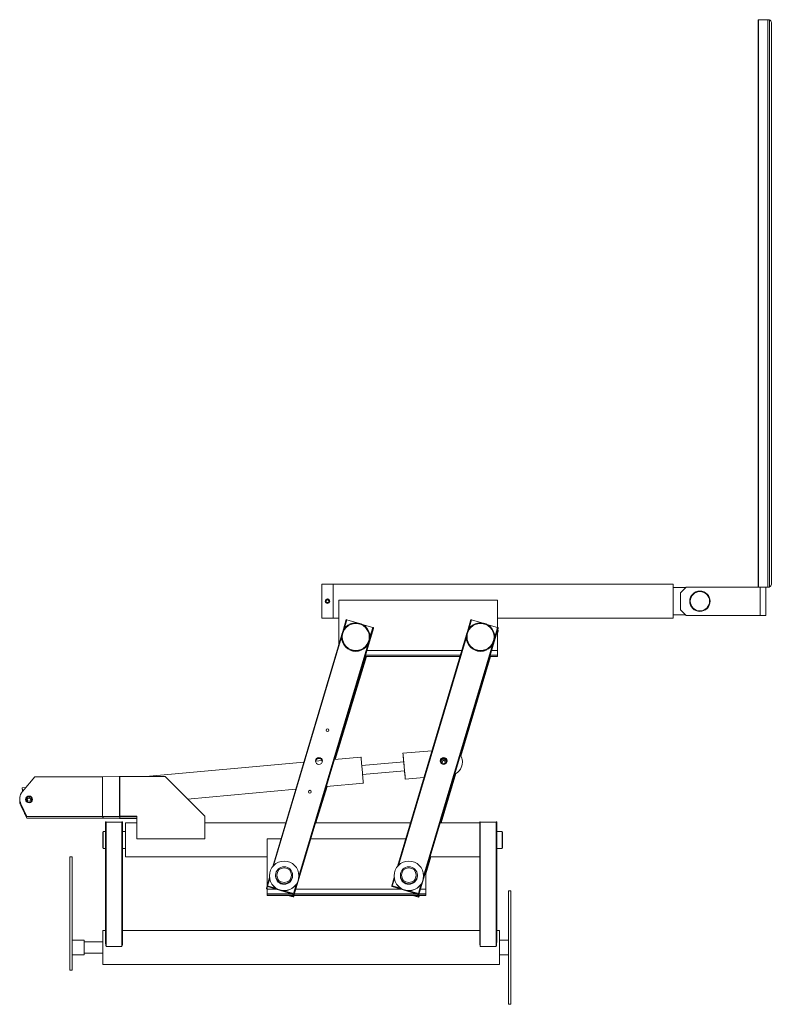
# Model space of a CAD drawing. Header units: millimetres. Extents: x -436 to 890, y -661 to 1075.
import ezdxf

# ---------------------------------------------------------------- set-up
doc = ezdxf.new("R2010")
doc.units = ezdxf.units.MM

msp = doc.modelspace()

# ---------------------------------------------------------------- linework, layer by layer
at = {"color": 7, "linetype": 'Continuous', "lineweight": 15}
for p, q in [((867.2, 1074.7), (867.5, 1074.7)), ((867.2, 74.7), (867.2, 1074.7)), ((867.5, 1074.7), (884.1, 1074.7)), ((870.3, 1074.7), (867.5, 1074.7)), ((867.5, 74.7), (867.5, 1074.7)), ((870.3, 1074.7), (886.8, 1074.7)), ((886.8, 1074.7), (884.1, 1074.7)), ((884.1, 1074.7), (884.1, 74.7)), ((886.8, 1074.7), (886.8, 74.7)), ((890.2, 1069.7), (890.2, 79.7)), ((117.2, 79.7), (97.2, 79.7)), ((97.2, 79.7), (97.2, 19.7)), ((717.2, 79.7), (117.2, 79.7)), ((117.2, 79.7), (117.2, 19.7)), ((117.2, 19.7), (117.2, 79.7)), ((717.2, 19.7), (717.2, 79.7)), ((739.2, 73.7), (717.2, 73.7)), ((740.2, 74.7), (730.2, 64.7)), ((740.2, 74.7), (867.2, 74.7)), ((867.5, 74.7), (867.2, 74.7)), ((884.1, 74.7), (867.5, 74.7)), ((870.2, 74.7), (870.2, 24.7)), ((880.2, 74.7), (880.2, 24.7)), ((886.8, 74.7), (884.1, 74.7)), ((106.6, 53.3), (106.6, 53.7)), ((106.6, 53.3), (106.6, 52.2)), ((107.8, 53.3), (107.8, 53.7)), ((107.8, 53.3), (107.8, 52.2)), ((730.2, 34.7), (730.2, 64.7)), ((127.2, 51.4), (407.2, 51.4)), ((127.2, -26.9), (127.2, 51.4)), ((407.2, 51.4), (407.2, 3.4)), ((730.2, 34.7), (740.2, 24.7)), ((97.2, 19.7), (117.2, 19.7)), ((117.2, 19.7), (127.2, 19.7)), ((407.2, 19.7), (717.2, 19.7)), ((717.2, 25.7), (739.2, 25.7)), ((870.2, 24.7), (740.2, 24.7)), ((880.2, 24.7), (870.2, 24.7)), ((188.2, 3), (48.6, -465.9)), ((188.2, 1.8), (48.6, -467.2)), ((140.3, 17.3), (134.1, -3.6)), ((141.3, 17), (136.4, 0.6)), ((141.3, 17), (159.8, 11.6)), ((168.6, 8.9), (187.3, 3.4)), ((187.3, 3.4), (182.2, -13.8)), ((188.2, 3), (188.2, 1.8)), ((408.2, 3), (268.6, -465.9)), ((408.2, 1.8), (268.6, -467.2)), ((360.3, 17.3), (354.1, -3.6)), ((361.3, 17), (356.4, 0.6)), ((361.3, 17), (379.8, 11.6)), ((388.6, 8.9), (407.3, 3.4)), ((407.3, 3.4), (402.2, -13.8)), ((408.2, 3), (408.2, 1.8)), ((132.6, -8.7), (10.8, -417.8)), ((132.2, -13.6), (12.3, -416.1)), ((132.2, -13.3), (132.2, -13.7)), ((182.2, -13.7), (182.2, -13.3)), ((352.6, -8.7), (230.8, -417.8)), ((352.2, -13.6), (232.3, -416.1)), ((352.2, -13.3), (352.2, -13.7)), ((402.2, -13.7), (402.2, -13.3)), ((408.2, -1.7), (407.2, -5.3)), ((407.2, -1.9), (407.2, -37.1)), ((408.2, -2.9), (407.2, -6.6)), ((408.2, -1.7), (408.2, -2.9)), ((178.2, -27.2), (56.8, -434.8)), ((398.2, -27.2), (276.8, -434.8)), ((119.9, -227.8), (174.3, -47.9)), ((120.5, -229.2), (175.4, -47.9)), ((120.9, -229.2), (175.8, -47.9)), ((173.4, -47.9), (340.9, -47.9)), ((173.4, -47.9), (340.9, -47.9)), ((174.2, -45.5), (341.6, -45.5)), ((176.7, -37.1), (344.1, -37.1)), ((394.5, -47.9), (342.4, -222.9)), ((394.8, -47.9), (342.6, -223.3)), ((393.4, -47.9), (407.2, -47.9)), ((393.4, -47.9), (407.2, -47.9)), ((394.2, -45.5), (407.2, -45.5)), ((396.7, -37.1), (407.2, -37.1)), ((407.2, -37.1), (407.2, -45.5)), ((407.2, -45.5), (407.2, -47.9)), ((407.2, -47.9), (407.2, -47.9)), ((166.3, -225.1), (119.4, -229.3)), ((291.5, -213.8), (240.4, -218.4)), ((65.4, -234.2), (-212.9, -259.4)), ((97.8, -231.3), (86.2, -232.3)), ((241.7, -233.3), (167.8, -240)), ((307.2, -233.7), (307.2, -233.7)), ((307.2, -233.7), (307.2, -234.2)), ((317.2, -233.7), (317.2, -233.7)), ((-431, -285.9), (-409.2, -259.8)), ((-289.6, -259.8), (-409.2, -259.8)), ((-289.6, -329.7), (-289.6, -259.8)), ((-259.9, -259.4), (-289.4, -259.8)), ((-289.4, -329.7), (-289.4, -259.8)), ((-259.9, -329.3), (-259.9, -259.4)), ((-259.1, -329.3), (-259.1, -259.4)), ((-179.2, -259.4), (-259.1, -259.4)), ((-109.2, -329.3), (-179.2, -259.4)), ((169.2, -256), (243.2, -249.3)), ((333, -254.4), (307.2, -341.1)), ((333.4, -254.1), (307.5, -341.1)), ((86.6, -341.1), (106.1, -276.7)), ((87, -341.1), (106.5, -276.7)), ((105.3, -276.8), (170.5, -270.9)), ((170.5, -270.9), (170.5, -270.9)), ((244.5, -264.2), (277.4, -261.2)), ((-424.9, -278.6), (-431.2, -279.2)), ((-139.6, -299), (51.3, -281.7)), ((-435.7, -298.7), (-435.7, -298.9)), ((-435.7, -301.5), (-435.7, -301.7)), ((-423.2, -329.7), (-433.8, -307.2)), ((-433.8, -307.2), (-433.8, -307.4)), ((-423.2, -329.8), (-433.8, -307.4)), ((-433.8, -310), (-427.2, -323.9)), ((-433.8, -310), (-433.8, -310.2)), ((-427.2, -324.1), (-433.8, -310.2)), ((-424.2, -299.9), (-424.2, -299.9)), ((-414.2, -299.9), (-414.2, -299.9)), ((-427.1, -325), (-425.5, -324.9)), ((-423.2, -332.6), (-426.8, -325)), ((-426.7, -325), (-423.2, -332.5)), ((-423.2, -329.7), (-289.6, -329.7)), ((-423.2, -329.7), (-423.2, -329.8)), ((-289.6, -329.8), (-289.6, -329.7)), ((-289.4, -329.7), (-259.9, -329.3)), ((-288.8, -329.8), (-289.4, -329.7)), ((-288.8, -329.8), (-259.3, -329.5)), ((-259.3, -329.5), (-259.9, -329.3)), ((-259.1, -329.3), (-229.2, -329.3)), ((-259.1, -329.5), (-259.1, -329.3)), ((-259.1, -329.5), (-229.2, -329.5)), ((-259, -332.8), (-259, -329.5)), ((-258.8, -332.8), (-258.8, -329.5)), ((-229.2, -329.3), (-229.2, -369.3)), ((-109.2, -369.3), (-109.2, -329.3)), ((-423.2, -329.8), (-289.6, -329.8)), ((-289.3, -332.5), (-423.2, -332.5)), ((-423.2, -332.5), (-423.2, -332.6)), ((-289.3, -332.6), (-423.2, -332.6)), ((-289.3, -332.5), (-289.3, -329.8)), ((-289.3, -332.5), (-289.3, -332.6)), ((-288.5, -332.5), (-289.1, -332.6)), ((-289.1, -332.6), (-259.6, -333)), ((-288.5, -332.5), (-288.5, -329.8)), ((-288.5, -332.5), (-259, -332.8)), ((-284.2, -339.5), (-284.2, -551.5)), ((-283.2, -339.5), (-283.2, -559.1)), ((-283.2, -339.5), (-255.2, -339.5)), ((-259, -332.8), (-259.6, -333)), ((-258.8, -332.8), (-229.2, -332.8)), ((-258.8, -332.8), (-258.8, -333)), ((-258.8, -333), (-229.2, -333)), ((-255.2, -339.5), (-255.2, -559.1)), ((-254.2, -339.5), (-254.2, -551.5)), ((-229.2, -341.1), (-249.2, -341.1)), ((-249.2, -369.4), (-249.2, -341.1)), ((33.6, -341.1), (-109.2, -341.1)), ((253.6, -341.1), (86.1, -341.1)), ((375.8, -341.1), (306.1, -341.1)), ((375.8, -339.5), (375.8, -361.8)), ((376.8, -339.5), (376.8, -559.1)), ((376.8, -339.5), (404.8, -339.5)), ((404.8, -339.5), (404.8, -559.1)), ((405.8, -339.5), (405.8, -551.5)), ((-288.6, -356.1), (-289.2, -357.1)), ((-289.2, -385.1), (-289.2, -357.1)), ((-284.2, -356.1), (-288.6, -356.1)), ((-288.6, -356.1), (-288.6, -386.1)), ((-249.2, -356.1), (-254.2, -356.1)), ((375.8, -369.4), (375.8, -361.8)), ((415.2, -356.1), (405.8, -356.1)), ((415.8, -357.1), (415.2, -356.1)), ((415.2, -386.1), (415.2, -356.1)), ((415.8, -357.1), (415.8, -385.1)), ((-249.2, -401.1), (-249.2, -369.4)), ((-229.2, -369.4), (-229.2, -369.3)), ((-109.2, -369.3), (-229.2, -369.3)), ((-109.2, -369.4), (-229.2, -369.4)), ((-109.2, -369.3), (-109.2, -369.4)), ((0.8, -451.3), (0.8, -369.4)), ((0.8, -369.4), (25.2, -369.4)), ((77.7, -369.4), (245.2, -369.4)), ((375.8, -377.2), (375.8, -369.4)), ((375.8, -377.2), (375.8, -551.5)), ((-289.2, -385.1), (-288.6, -386.1)), ((-288.6, -386.1), (-284.2, -386.1)), ((-254.2, -386.1), (-249.2, -386.1)), ((405.8, -386.1), (415.2, -386.1)), ((415.2, -386.1), (415.8, -385.1)), ((-343.2, -400.7), (-347.2, -400.7)), ((-347.2, -400.7), (-347.2, -600.7)), ((-343.2, -400.7), (-343.2, -600.7)), ((-249.2, -401.1), (0.8, -401.1)), ((289.7, -401.1), (280.8, -430.9)), ((289.3, -401.1), (280.8, -429.6)), ((288.3, -401.1), (375.8, -401.1)), ((15.8, -433.2), (15.8, -433.8)), ((45.8, -433.8), (45.8, -433.2)), ((235.8, -433.2), (235.8, -433.8)), ((265.8, -433.8), (265.8, -433.2)), ((280.8, -426.2), (280.8, -457.9)), ((4.9, -437.3), (0.7, -451.7)), ((5.3, -439.6), (1.6, -451.9)), ((4.8, -434.3), (4.8, -434.5)), ((15.8, -434.1), (15.8, -434.3)), ((45.8, -434.3), (45.8, -434.1)), ((52.7, -448.5), (47.6, -465.6)), ((56.8, -434.5), (56.8, -434.3)), ((224.9, -437.3), (220.7, -451.7)), ((225.3, -439.6), (221.6, -451.9)), ((224.8, -434.3), (224.8, -434.5)), ((235.8, -434.1), (235.8, -434.3)), ((265.8, -434.3), (265.8, -434.1)), ((272.7, -448.5), (267.6, -465.6)), ((276.8, -434.5), (276.8, -434.3)), ((-0.4, -456), (0.7, -452.5)), ((-0.4, -456), (-0.4, -457.2)), ((0.6, -456.2), (0.8, -455.5)), ((0.8, -456.3), (0.6, -456.2)), ((0.6, -457.6), (0.8, -457.6)), ((0.7, -453), (0.7, -451.7)), ((0.8, -457.9), (0.8, -453)), ((0.8, -466.3), (0.8, -457.9)), ((17.1, -457.9), (0.8, -457.9)), ((0.8, -468.7), (0.8, -466.3)), ((45.5, -466.3), (0.8, -466.3)), ((1.6, -451.9), (16.8, -456.4)), ((47.6, -467), (1.6, -453.3)), ((3.5, -452.7), (17.3, -456.7)), ((3.5, -453.6), (3.5, -452.7)), ((3.8, -452.7), (3.5, -453.6)), ((4.8, -453), (4.5, -454)), ((44.8, -465.9), (4.5, -454)), ((29.9, -460.5), (44.8, -464.9)), ((30.5, -460.5), (47.6, -465.6)), ((45, -465), (44.8, -465.9)), ((45.7, -465.2), (45.7, -466.2)), ((48.6, -465.9), (48.6, -467.2)), ((265.5, -466.3), (48.8, -466.3)), ((237.1, -457.9), (51.4, -457.9)), ((220.7, -453), (220.7, -451.7)), ((221.6, -451.9), (236.8, -456.4)), ((267.6, -467), (221.6, -453.3)), ((223.5, -452.7), (237.3, -456.7)), ((223.5, -453.6), (223.5, -452.7)), ((223.8, -452.7), (223.5, -453.6)), ((224.8, -453), (224.5, -454)), ((264.8, -465.9), (224.5, -454)), ((249.9, -460.5), (264.8, -464.9)), ((250.5, -460.5), (267.6, -465.6)), ((265, -465), (264.8, -465.9)), ((265.7, -465.2), (265.7, -466.2)), ((268.6, -465.9), (268.6, -467.2)), ((280.8, -466.3), (268.8, -466.3)), ((280.8, -457.9), (271.4, -457.9)), ((280.8, -457.9), (280.8, -466.3)), ((280.8, -466.3), (280.8, -468.7)), ((426.8, -460.8), (430.8, -460.8)), ((426.8, -660.8), (426.8, -460.8)), ((430.8, -660.8), (430.8, -460.8)), ((280.8, -468.7), (0.8, -468.7)), ((0.8, -468.8), (0.8, -468.7)), ((0.8, -468.8), (280.8, -468.8)), ((37.6, -468.8), (46.5, -471.4)), ((38.2, -468.8), (43.7, -470.4)), ((43.7, -469.4), (41.7, -468.8)), ((46.5, -470.1), (42.2, -468.8)), ((43.7, -470.4), (44, -469.4)), ((44.6, -470.6), (44.6, -469.7)), ((46.5, -470.1), (46.9, -468.8)), ((47.5, -471.7), (48.4, -468.8)), ((47.5, -470.4), (48, -468.8)), ((47.5, -471.7), (47.5, -470.4)), ((267.6, -471.7), (257.9, -468.8)), ((264.8, -470.6), (258.4, -468.8)), ((262, -468.8), (264.8, -469.6)), ((262.5, -468.8), (267.6, -470.3)), ((265, -469.7), (264.8, -470.6)), ((265.7, -469.9), (265.7, -470.9)), ((268.1, -468.8), (267.6, -470.3)), ((269.5, -468.8), (268.6, -471.9)), ((269.1, -468.8), (268.6, -470.6)), ((268.6, -470.6), (268.6, -471.9)), ((280.8, -468.7), (280.8, -468.8)), ((-284.2, -530.8), (-289.2, -530.8)), ((-289.2, -590.8), (-289.2, -530.8)), ((375.8, -530.8), (-254.2, -530.8)), ((410.8, -530.8), (405.8, -530.8)), ((410.8, -590.8), (410.8, -530.8)), ((-322.2, -547.8), (-343.2, -547.8)), ((-322.2, -547.8), (-322.2, -573.8)), ((-289.2, -550.8), (-322.2, -550.8)), ((426.8, -547.8), (410.8, -547.8)), ((-322.2, -570.8), (-289.2, -570.8)), ((-283.2, -559.1), (-255.2, -559.1)), ((376.8, -559.1), (404.8, -559.1)), ((-343.2, -573.8), (-322.2, -573.8)), ((410.8, -573.8), (426.8, -573.8)), ((-343.2, -600.7), (-347.2, -600.7)), ((-347.2, -600.7), (-347.2, -600.9)), ((-343.2, -600.9), (-347.2, -600.9)), ((-343.2, -600.7), (-343.2, -600.9)), ((-289.2, -590.8), (410.8, -590.8)), ((426.8, -660.8), (430.8, -660.8))]:
    msp.add_line(p, q, dxfattribs=at)
at = {"color": 7, "linetype": 'Continuous', "lineweight": 15, "flags": 128}
for points in [[(166.3, -225.1), (166.3, -225.1), (166.4, -225.5), (166.4, -226.3), (166.6, -227.3), (166.7, -228.7), (166.9, -230.5), (167.1, -232.4), (167.3, -234.7), (167.5, -237.1), (167.7, -239.7), (168, -242.5), (168.3, -245.3), (168.5, -248.2), (168.8, -251), (169, -253.9), (169.3, -256.6), (169.5, -259.2), (169.7, -261.6), (169.9, -263.8), (170.1, -265.8), (170.2, -267.4), (170.3, -268.8), (170.4, -269.8), (170.4, -270.5), (170.5, -270.9)], [(244.5, -264.2), (244.5, -263.8), (244.5, -263.1), (244.4, -262.1), (244.3, -260.7), (244.1, -259), (244, -257.1), (243.8, -254.9), (243.6, -252.5), (243.3, -249.9), (243.1, -247.1), (242.8, -244.3), (242.6, -241.5), (242.3, -238.6), (242.1, -235.8), (241.8, -233), (241.6, -230.4), (241.3, -228), (241.1, -225.7), (240.9, -223.7), (240.8, -222), (240.6, -220.6), (240.5, -219.6), (240.4, -218.8), (240.4, -218.4), (240.4, -218.4), (240.4, -218.8), (240.4, -219.5), (240.5, -220.5), (240.6, -221.9), (240.8, -223.5), (240.9, -225.5), (241.1, -227.7), (241.3, -230.1), (241.6, -232.7), (241.6, -233.3)], [(243.2, -249.3), (243.2, -249.2), (243.2, -249), (243.1, -248.3), (243, -247.4), (242.9, -246.1), (242.8, -244.6), (242.7, -243), (242.5, -241.3), (242.3, -239.6), (242.2, -237.9), (242.1, -236.5), (241.9, -235.2), (241.8, -234.2), (241.8, -233.6), (241.7, -233.3), (241.7, -233.3)], [(307.2, -234.1), (307.5, -235.5), (307.7, -235.9)], [(307.2, -234.2), (307.3, -235), (307.5, -235.6)], [(243.1, -249.3), (243.1, -249.6), (243.3, -252.2), (243.6, -254.6), (243.8, -256.8), (244, -258.8), (244.1, -260.5), (244.3, -261.9), (244.4, -263), (244.5, -263.8), (244.5, -264.1), (244.5, -264.2)], [(-430.7, -285.6), (-430.8, -284.4), (-431, -282.7), (-431.1, -281.3), (-431.2, -280.3), (-431.2, -279.6), (-431.2, -279.2), (-431.2, -279.3), (-431.2, -279.6), (-431.1, -280.4), (-431, -281.5), (-430.8, -282.9), (-430.7, -284.6), (-430.6, -285.4)]]:
    msp.add_lwpolyline(points, dxfattribs=at)
at = {"color": 7, "linetype": 'Continuous', "lineweight": 15}
for centre, radius in [((107.2, 49.7), 4), ((764.2, 49.7), 18), ((764.2, 49.7), 18), ((764.2, 49.7), 17), ((764.2, 49.7), 17), ((157.2, -13.3), 25), ((157.2, -13.2), 23.8), ((377.2, -13.3), 25), ((377.2, -13.2), 23.8), ((107.3, -177.6), 2.5), ((92.2, -231.9), 6), ((312.2, -231.9), 6), ((312.2, -233.7), 3), ((-419.2, -299.7), 6), ((-419.2, -299.9), 4.99), ((76.1, -286), 2.5), ((-419.2, -299.9), 3), ((30.8, -434.3), 26), ((250.8, -434.3), 26), ((30.8, -433.2), 15), ((30.8, -433.1), 13), ((250.8, -433.2), 15), ((250.8, -433.1), 13)]:
    msp.add_circle(centre, radius, dxfattribs=at)
for centre, radius, start, end in [((885.2, 1069.7), 5, 360, 71.066), ((885.2, 1069.7), 5, 360, 71.066), ((885.2, 79.7), 5, 288.934, 360), ((885.2, 79.7), 5, 288.934, 360), ((107.2, 49.7), 3.6, 99.5941, 80.4059), ((107.2, 49.7), 2.5, 103.8865, 76.1135), ((107.2, 49.7), 4, 351.5313, 81.3731), ((139.8, 12.8), 4.5, 70.2534, 82.8373), ((186.1, -1.5), 5.04, 64.6923, 76.2669), ((359.8, 12.8), 4.5, 70.2534, 82.8373), ((406.1, -1.5), 5.04, 64.6923, 76.2669), ((157.2, -13.7), 25, 180.0683, 359.9317), ((377.2, -13.7), 25, 180.0683, 359.9317), ((406.1, -6.1), 4.92, 64.6534, 76.0785), ((107.3, -177.7), 2.5, 1.9562, 178.044), ((322.6, -234.1), 22.7, 5.2408, 32.8566), ((92.2, -232.1), 6, 0.066, 179.934), ((92.2, -233.1), 6, 73.4167, 174.121), ((92.2, -233.3), 6, 73.4172, 173.3236), ((92.2, -233.1), 5.99, 5.857, 73.4923), ((92.2, -233.3), 5.99, 6.6548, 73.492), ((312.2, -232.1), 6, 0.066, 179.934), ((312.2, -233.1), 6, 73.4167, 174.121), ((312.2, -233.3), 6, 73.4172, 173.3236), ((312.2, -233.7), 5, 333.2967, 185.1452), ((312.2, -234.2), 3, 5.3567, 174.6433), ((312.2, -233.1), 5.99, 5.857, 73.4923), ((312.2, -233.3), 5.99, 6.6548, 73.492), ((313.2, -233.9), 3.97, 334.4564, 3.1529), ((322.2, -234), 23.1, 294.4947, 0), ((323.5, -233.9), 21.8, 359.8642, 5.1123), ((-289.6, -240.2), 19.5, 269.9973, 270.6552), ((-259.1, -332.2), 72.8, 89.9973, 90.6552), ((-415.7, -298.7), 19.9, 140.139, 205.2344), ((-419.2, -299.9), 5.99, 89.9438, 179.9686), ((-419.2, -299.9), 6, 0.0456, 90.042), ((76.1, -286.2), 2.5, 1.9549, 178.0453), ((-415.7, -298.9), 19.9, 180, 205.2374), ((-415.7, -301.5), 19.9, 176.228, 205.2376), ((-415.7, -301.7), 19.9, 180, 205.2374), ((-419.2, -300), 4.97, 179.2797, 0.6982), ((-419.2, -300.5), 3, 5.3567, 174.6433), ((-336.5, -313), 91.4, 184.7566, 187.5196), ((-571, -333.9), 144.1, 3.5358, 5.1422), ((-289.6, -310.1), 19.5, 269.9973, 270.6552), ((-259.1, -402.1), 72.8, 89.9973, 90.6552), ((-259.1, -349), 19.5, 89.9973, 90.6552), ((-289.6, -257), 72.8, 269.9973, 270.6552), ((-289.3, -405.3), 72.8, 89.3448, 90.0027), ((-289.3, -352.2), 19.5, 89.3448, 90.0027), ((-283.5, -344), 4.57, 86.8759, 99.4487), ((-258.8, -260.1), 72.8, 269.3448, 270.0027), ((-258.8, -313.3), 19.5, 269.3448, 270.0027), ((-255, -344), 4.57, 80.5513, 93.1241), ((376.5, -344), 4.57, 86.8759, 99.4487), ((405, -344), 4.57, 80.5513, 93.1241), ((40.8, -433.2), 25, 181.5057, 187.5707), ((26, -433.6), 19.8, 351.7342, 359.3745), ((260.8, -433.2), 25, 181.5057, 187.5707), ((246, -433.6), 19.8, 351.7342, 359.3745), ((30.8, -434.5), 26, 180.0421, 270.0454), ((26.1, -434.4), 10.3, 178.3642, 191.5502), ((30.8, -434.3), 15, 183.4301, 270.041), ((30.8, -434.3), 15, 269.9573, 359.9551), ((30.8, -434.5), 26, 269.9546, 359.9579), ((36.3, -434.5), 9.47, 347.7495, 2.1182), ((250.8, -434.5), 26, 180.0421, 270.0454), ((246.1, -434.4), 10.3, 178.3642, 191.5502), ((250.8, -434.3), 15, 183.4301, 270.041), ((250.8, -434.3), 15, 269.9573, 359.9551), ((250.8, -434.5), 26, 269.9546, 359.9579), ((256.3, -434.5), 9.47, 347.7495, 2.1182), ((-1, -460.4), 4.5, 69.9941, 82.5695), ((1.8, -452.7), 5.05, 244.4483, 256.0002), ((0.1, -456.1), 4.5, 70.2534, 82.8373), ((2.8, -448.4), 5.04, 244.6923, 256.2669), ((5.7, -449.1), 5.04, 244.6923, 256.2669), ((43.6, -469.8), 5.04, 64.6923, 76.2669), ((46.3, -461.7), 4.5, 250.2534, 262.8373), ((46.4, -470.5), 5.04, 64.6923, 76.2669), ((49.1, -462.7), 4.5, 250.2534, 262.8373), ((220.1, -456.1), 4.5, 70.2534, 82.8373), ((222.8, -448.4), 5.04, 244.6923, 256.2669), ((225.7, -449.1), 5.04, 244.6923, 256.2669), ((263.6, -469.8), 5.04, 64.6923, 76.2669), ((266.3, -461.7), 4.5, 250.2534, 262.8373), ((266.4, -470.5), 5.04, 64.6923, 76.2669), ((269.1, -462.7), 4.5, 250.2534, 262.8373), ((42.4, -474.3), 5.05, 64.4483, 76.0002), ((45.2, -466.2), 4.5, 249.9941, 262.5695), ((45.3, -475), 5.05, 64.4483, 76.0002), ((48.1, -467.2), 4.5, 249.9941, 262.5695), ((263.6, -474.5), 5.04, 64.6923, 76.2669), ((266.3, -466.4), 4.5, 250.2534, 262.8373), ((266.4, -475.2), 5.04, 64.6923, 76.2669), ((269.1, -467.4), 4.5, 250.2534, 262.8373), ((-228.5, -548.1), 55.8, 183.5369, 191.4272), ((-310, -548.1), 55.9, 348.5773, 356.4586), ((431.5, -548.1), 55.8, 183.5369, 191.4272), ((350, -548.1), 55.9, 348.5773, 356.4586)]:
    msp.add_arc(centre, radius, start, end, dxfattribs=at)

doc.saveas('drawing.dxf')
